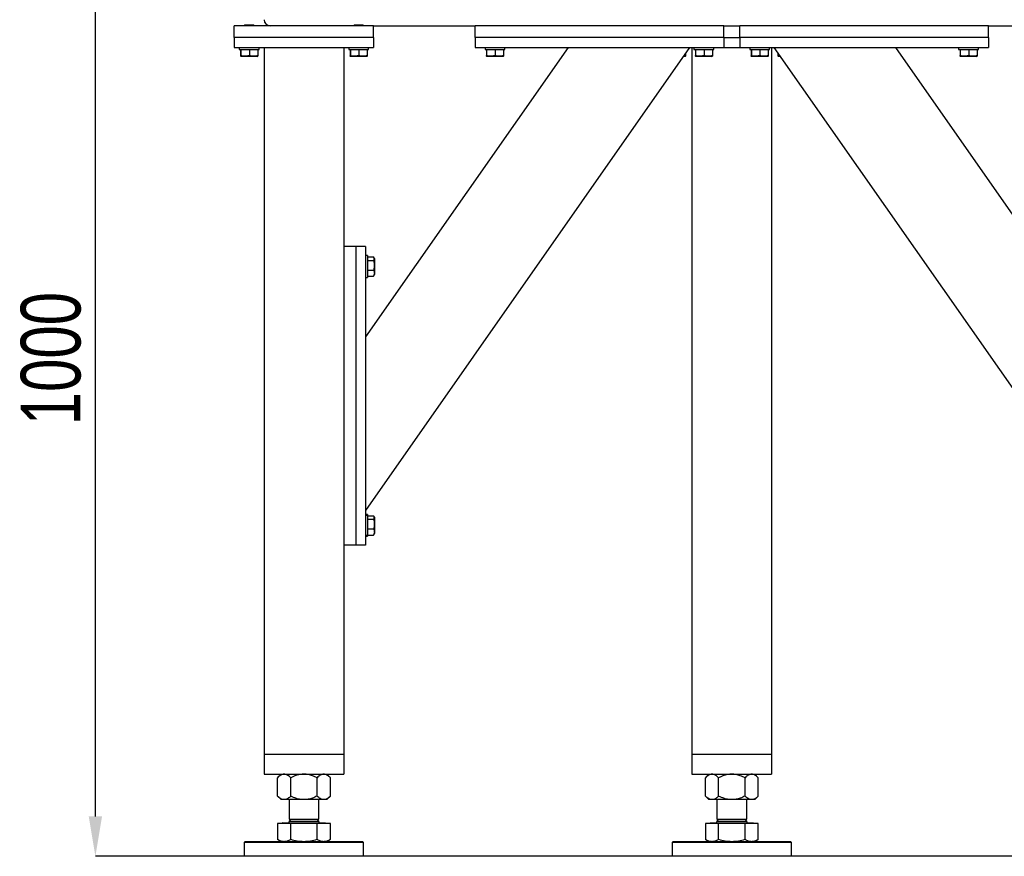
# Model space of a CAD drawing. Header units: millimetres. Extents: x 5 to 415, y 5 to 292.
# Tile 13 of 40: x 177 to 227, y 122 to 164. Entities that reach past the tile are written whole.
import ezdxf

# ---------------------------------------------------------------- set-up
doc = ezdxf.new("R2010")
doc.units = ezdxf.units.MM
doc.header["$PDSIZE"] = -1
doc.layers.add('COTES', color=1, linetype='Continuous')
doc.layers.add('TRAIT-FORT', color=4, linetype='Continuous', lineweight=25)
doc.styles.add('SLDTEXTSTYLE0', font='TXT', dxfattribs={"width": 0.75})
doc.dimstyles.new('SLDDIMSTYLE1', dxfattribs={"dimtxt": 3, "dimasz": 2, "dimexe": 0, "dimexo": 0.0625, "dimgap": 0.75, "dimtad": 1, "dimlfac": 20, "dimrnd": 1e-09, "dimzin": 12, "dimdsep": 46, "dimtxsty": 'SLDTEXTSTYLE0', "dimsah": 1, "dimcen": 0.09, "dimadec": 0, "dimazin": 3, "dimtfac": 1, "dimtofl": 0, "dimtmove": 0, "dimatfit": 3, "dimfxl": 1, "dimfrac": 2, "dimtolj": 1, "dimtzin": 12, "dimarcsym": 0})

# ---------------------------------------------------------------- blocks, each defined once
blk = doc.blocks.new('_D_23')
at = {"layer": 'COTES', "color": 0, "lineweight": -2, "transparency": 16777216}
for p, q in [((183.382, 172.415), (180.965, 172.415)), ((180.965, 124.415), (180.965, 170.415)), ((231.382, 122.415), (180.965, 122.415))]:
    blk.add_line(p, q, dxfattribs=at)
at = {"layer": 'COTES', "color": 0, "transparency": 16777216}
for points in [[(180.631, 170.415), (181.298, 170.415), (180.965, 172.415)], [(180.631, 124.415), (181.298, 124.415), (180.965, 122.415)]]:
    blk.add_solid(points, dxfattribs=at)
at = {"layer": 'Defpoints', "color": 0, "transparency": 16777216}
for p in [(180.965, 172.415), (183.444, 172.415), (231.444, 122.415)]:
    blk.add_point(p, dxfattribs=at)
at = {"layer": 'COTES', "color": 0, "transparency": 16777216, "insert": (177.215, 147.415), "char_height": 3, "attachment_point": 2, "rotation": 90, "style": 'SLDTEXTSTYLE0'}
blk.add_mtext('\\A1;1000', dxfattribs=at)

msp = doc.modelspace()

# ---------------------------------------------------------------- linework, layer by layer
at = {"layer": 'TRAIT-FORT', "lineweight": 25}
for p, q in [((187.94416, 163.53966), (187.94416, 164.13967)), ((194.94413, 164.13967), (187.94416, 164.13967)), ((188.47917, 164.18966), (188.44417, 164.15466)), ((188.44417, 164.15466), (188.44417, 164.13967)), ((188.44417, 164.15466), (188.94409, 164.15466)), ((188.47917, 164.18966), (188.90909, 164.18966)), ((188.94409, 164.15466), (188.90909, 164.18966)), ((188.94409, 164.13967), (188.94409, 164.15466)), ((193.9791, 164.18966), (193.9441, 164.15466)), ((193.9441, 164.15466), (193.9441, 164.13967)), ((193.9441, 164.15466), (194.44412, 164.15466)), ((193.9791, 164.18966), (194.40912, 164.18966)), ((194.44412, 164.15466), (194.40912, 164.18966)), ((194.44412, 164.13967), (194.44412, 164.15466)), ((194.94413, 163.53966), (194.94413, 164.13967)), ((194.94413, 164.13967), (200.04409, 164.13967)), ((212.54409, 164.13967), (200.04409, 164.13967)), ((200.04409, 163.53966), (200.04409, 164.13967)), ((212.54409, 163.53966), (212.54409, 164.13967)), ((212.54409, 164.13967), (213.34413, 164.13967)), ((213.34413, 163.53966), (213.34413, 164.13967)), ((225.84413, 164.13967), (213.34413, 164.13967)), ((225.84413, 163.53966), (225.84413, 164.13967)), ((225.84413, 164.13967), (230.94409, 164.13967)), ((194.94413, 163.53966), (187.94416, 163.53966)), ((187.94416, 163.53966), (187.94416, 163.03967)), ((194.94413, 163.53966), (194.94413, 163.03967)), ((212.54409, 163.53966), (200.04409, 163.53966)), ((200.04409, 163.53966), (200.04409, 163.03967)), ((212.54409, 163.53966), (213.34413, 163.53966)), ((212.54409, 163.53966), (212.54409, 163.03967)), ((225.84413, 163.53966), (213.34413, 163.53966)), ((213.34413, 163.53966), (213.34413, 163.03967)), ((225.84413, 163.53966), (225.84413, 163.03967)), ((187.94416, 163.03967), (194.94413, 163.03967)), ((188.19412, 163.03967), (188.19412, 162.93966)), ((188.19412, 162.93966), (189.19414, 162.93966)), ((188.26211, 162.93966), (188.26211, 162.63989)), ((188.27651, 162.93966), (188.27651, 162.63989)), ((188.70853, 162.93966), (188.70853, 162.63989)), ((189.12614, 162.93966), (189.12614, 162.63989)), ((189.19414, 162.93966), (189.19414, 163.03967)), ((189.4441, 163.03967), (189.4441, 127.53967)), ((193.44409, 163.03967), (193.44409, 153.03966)), ((193.69415, 163.03967), (193.69415, 162.93966)), ((193.69415, 162.93966), (194.69417, 162.93966)), ((193.76214, 162.93966), (193.76214, 162.63989)), ((193.77654, 162.93966), (193.77654, 162.63989)), ((194.20856, 162.93966), (194.20856, 162.63989)), ((210.82395, 163.03967), (194.54416, 139.78967)), ((204.72005, 163.03967), (194.54416, 148.50689)), ((194.62617, 162.93966), (194.62617, 162.63989)), ((194.69417, 162.93966), (194.69417, 163.03967)), ((200.04409, 163.03967), (212.54409, 163.03967)), ((200.5441, 163.03967), (200.5441, 162.93966)), ((200.5441, 162.93966), (201.54413, 162.93966)), ((200.6121, 162.93966), (200.6121, 162.63989)), ((200.6265, 162.93966), (200.6265, 162.63989)), ((201.05852, 162.93966), (201.05852, 162.63989)), ((201.47613, 162.93966), (201.47613, 162.63989)), ((201.54413, 162.93966), (201.54413, 163.03967)), ((210.94411, 163.03967), (210.94411, 127.53967)), ((211.04415, 163.03967), (211.04415, 162.93966)), ((211.04415, 162.93966), (212.04418, 162.93966)), ((211.11215, 162.93966), (211.11215, 162.63989)), ((211.12655, 162.93966), (211.12655, 162.63989)), ((211.55856, 162.93966), (211.55856, 162.63989)), ((211.97618, 162.93966), (211.97618, 162.63989)), ((212.04418, 162.93966), (212.04418, 163.03967)), ((212.54409, 163.03967), (213.34413, 163.03967)), ((213.34413, 163.03967), (225.84413, 163.03967)), ((213.84414, 163.03967), (213.84414, 162.93966)), ((213.84414, 162.93966), (214.84416, 162.93966)), ((213.91214, 162.93966), (213.91214, 162.63989)), ((213.92654, 162.93966), (213.92654, 162.63989)), ((214.35855, 162.93966), (214.35855, 162.63989)), ((214.77617, 162.93966), (214.77617, 162.63989)), ((214.84416, 162.93966), (214.84416, 163.03967)), ((214.94411, 163.03967), (214.94411, 127.53967)), ((215.06427, 163.03967), (231.34416, 139.78967)), ((221.16817, 163.03967), (231.34416, 148.50689)), ((224.34409, 163.03967), (224.34409, 162.93966)), ((224.34409, 162.93966), (225.34412, 162.93966)), ((224.41209, 162.93966), (224.41209, 162.63989)), ((224.42649, 162.93966), (224.42649, 162.63989)), ((224.85851, 162.93966), (224.85851, 162.63989)), ((225.27612, 162.93966), (225.27612, 162.63989)), ((225.34412, 162.93966), (225.34412, 163.03967)), ((188.26803, 162.60256), (188.29034, 162.58966)), ((189.09791, 162.58966), (188.29034, 162.58966)), ((189.09791, 162.58966), (189.12023, 162.60256)), ((193.76806, 162.60256), (193.79037, 162.58966)), ((194.59785, 162.58966), (193.79037, 162.58966)), ((194.59785, 162.58966), (194.62016, 162.60256)), ((200.61801, 162.60256), (200.64042, 162.58966)), ((201.4479, 162.58966), (200.64042, 162.58966)), ((201.4479, 162.58966), (201.47022, 162.60256)), ((210.59783, 162.58966), (210.50886, 162.58966)), ((210.62616, 162.63989), (210.52545, 162.61331)), ((210.59783, 162.58966), (210.62024, 162.60256)), ((210.62616, 162.75717), (210.62616, 162.63989)), ((211.11806, 162.60256), (211.14038, 162.58966)), ((211.94785, 162.58966), (211.14038, 162.58966)), ((211.94785, 162.58966), (211.97017, 162.60256)), ((213.91805, 162.60256), (213.94037, 162.58966)), ((214.74784, 162.58966), (213.94037, 162.58966)), ((214.74784, 162.58966), (214.77025, 162.60256)), ((215.26206, 162.75717), (215.26206, 162.63989)), ((215.26807, 162.60256), (215.29039, 162.58966)), ((215.27656, 162.7366), (215.27656, 162.63989)), ((215.37937, 162.58966), (215.29039, 162.58966)), ((224.418, 162.60256), (224.44042, 162.58966)), ((225.24789, 162.58966), (224.44042, 162.58966)), ((225.24789, 162.58966), (225.27021, 162.60256)), ((194.04415, 153.03966), (193.44409, 153.03966)), ((193.44409, 153.03966), (193.44409, 138.03967)), ((194.54416, 153.03966), (194.04415, 153.03966)), ((194.04415, 153.03966), (194.04415, 138.03967)), ((194.54416, 153.03966), (194.54416, 138.03967)), ((194.6441, 152.58967), (194.54416, 152.58967)), ((194.6441, 152.58967), (194.6441, 152.03966)), ((194.6441, 152.52477), (194.94394, 152.52477)), ((194.9941, 152.44342), (194.96349, 152.49645)), ((194.9941, 152.44342), (194.9941, 151.63592)), ((194.6441, 152.34646), (194.94394, 152.34646)), ((194.6441, 152.03966), (194.6441, 151.48968)), ((194.54416, 151.48968), (194.6441, 151.48968)), ((194.6441, 151.86135), (194.94394, 151.86135)), ((194.6441, 151.55455), (194.94394, 151.55455)), ((194.96244, 151.58349), (194.94394, 151.55455)), ((194.96349, 151.58287), (194.9941, 151.63592)), ((194.6441, 139.58966), (194.54416, 139.58966)), ((194.6441, 139.53966), (194.54416, 139.53966)), ((194.6441, 139.58966), (194.6441, 139.53966)), ((194.6441, 139.53966), (194.6441, 139.03967)), ((194.6441, 139.52478), (194.94394, 139.52478)), ((194.6441, 139.34647), (194.94394, 139.34647)), ((194.6441, 139.03967), (194.6441, 138.53966)), ((194.9941, 139.44341), (194.96349, 139.49646)), ((194.9941, 139.44341), (194.9941, 138.63591)), ((194.54416, 138.53966), (194.6441, 138.53966)), ((194.6441, 138.86136), (194.94394, 138.86136)), ((194.6441, 138.55456), (194.94394, 138.55456)), ((194.6441, 138.53966), (194.6441, 138.48966)), ((194.96244, 138.58351), (194.94394, 138.55456)), ((194.96349, 138.58286), (194.9941, 138.63591)), ((193.44409, 138.03967), (193.44409, 127.53967)), ((194.04415, 138.03967), (193.44409, 138.03967)), ((194.54416, 138.03967), (194.04415, 138.03967)), ((194.54416, 138.48966), (194.6441, 138.48966)), ((189.4441, 127.53967), (189.4441, 126.53967)), ((189.4441, 127.53967), (193.44409, 127.53967)), ((189.84416, 127.53967), (193.04412, 127.53967)), ((193.44409, 127.53967), (193.44409, 126.53967)), ((210.94411, 127.53967), (210.94411, 126.53967)), ((210.94411, 127.53967), (214.94411, 127.53967)), ((211.34408, 127.53967), (214.54414, 127.53967)), ((214.94411, 127.53967), (214.94411, 126.53967)), ((189.4441, 126.53967), (193.44409, 126.53967)), ((190.29411, 126.53967), (190.11625, 126.36176)), ((190.11625, 125.43756), (190.11625, 126.36176)), ((190.78019, 125.43756), (190.78019, 126.36176)), ((192.10809, 125.43756), (192.10809, 126.36176)), ((192.77204, 126.36176), (192.59408, 126.53967)), ((192.77204, 125.43756), (192.77204, 126.36176)), ((210.94411, 126.53967), (214.94411, 126.53967)), ((211.79412, 126.53967), (211.61626, 126.36176)), ((211.61626, 125.43756), (211.61626, 126.36176)), ((212.28021, 125.43756), (212.28021, 126.36176)), ((213.60811, 125.43756), (213.60811, 126.36176)), ((214.27205, 126.36176), (214.0941, 126.53967)), ((214.27205, 125.43756), (214.27205, 126.36176)), ((190.11625, 125.43756), (190.29411, 125.25967)), ((190.44822, 125.25967), (190.29411, 125.25967)), ((191.44414, 125.25967), (190.44822, 125.25967)), ((190.69417, 125.25967), (190.69417, 124.27467)), ((192.44007, 125.25967), (191.44414, 125.25967)), ((192.19411, 124.27467), (192.19411, 125.25967)), ((192.59408, 125.25967), (192.44007, 125.25967)), ((192.59408, 125.25967), (192.77204, 125.43756)), ((211.61626, 125.43756), (211.79412, 125.25967)), ((211.94824, 125.25967), (211.79412, 125.25967)), ((212.94416, 125.25967), (211.94824, 125.25967)), ((212.19409, 125.25967), (212.19409, 124.27467)), ((213.94008, 125.25967), (212.94416, 125.25967)), ((213.69413, 124.27467), (213.69413, 125.25967)), ((214.0941, 125.25967), (213.94008, 125.25967)), ((214.0941, 125.25967), (214.27205, 125.43756)), ((190.78887, 124.27467), (190.69417, 124.17995)), ((190.69417, 124.27467), (192.19411, 124.27467)), ((192.19411, 124.17995), (192.09941, 124.27467)), ((212.28889, 124.27467), (212.19409, 124.17995)), ((212.19409, 124.27467), (213.69413, 124.27467)), ((213.69413, 124.17995), (213.59943, 124.27467)), ((190.11625, 124.05967), (190.11625, 123.26738)), ((190.78019, 124.05967), (190.11625, 124.05967)), ((190.3766, 124.09467), (190.3416, 124.05967)), ((190.3766, 124.09967), (190.3766, 124.09467)), ((190.3766, 124.09967), (192.51159, 124.09967)), ((190.3766, 124.09467), (192.51159, 124.09467)), ((190.69417, 124.17995), (190.69417, 124.14967)), ((190.69417, 124.17995), (191.06916, 124.17995)), ((190.78019, 123.26738), (190.78019, 124.05967)), ((192.10809, 124.05967), (190.78019, 124.05967)), ((191.06916, 124.17995), (192.19411, 124.17995)), ((192.10809, 123.26738), (192.10809, 124.05967)), ((192.77204, 124.05967), (192.10809, 124.05967)), ((192.19411, 124.14967), (192.19411, 124.17995)), ((192.51159, 124.09467), (192.51159, 124.09967)), ((192.54659, 124.05967), (192.51159, 124.09467)), ((192.77204, 123.26738), (192.77204, 124.05967)), ((211.61626, 124.05967), (211.61626, 123.26738)), ((212.28021, 124.05967), (211.61626, 124.05967)), ((211.87662, 124.09467), (211.84162, 124.05967)), ((211.87662, 124.09967), (211.87662, 124.09467)), ((211.87662, 124.09967), (214.01161, 124.09967)), ((211.87662, 124.09467), (214.01161, 124.09467)), ((212.19409, 124.17995), (212.19409, 124.14967)), ((212.19409, 124.17995), (212.56917, 124.17995)), ((212.28021, 123.26738), (212.28021, 124.05967)), ((213.60811, 124.05967), (212.28021, 124.05967)), ((212.56917, 124.17995), (213.69413, 124.17995)), ((213.60811, 123.26738), (213.60811, 124.05967)), ((214.27205, 124.05967), (213.60811, 124.05967)), ((213.69413, 124.14967), (213.69413, 124.17995)), ((214.01161, 124.09467), (214.01161, 124.09967)), ((214.04661, 124.05967), (214.01161, 124.09467)), ((214.27205, 123.26738), (214.27205, 124.05967)), ((190.11625, 123.26738), (190.29411, 123.16467)), ((192.59408, 123.16467), (192.77204, 123.26738)), ((211.61626, 123.26738), (211.79412, 123.16467)), ((214.0941, 123.16467), (214.27205, 123.26738)), ((188.49414, 123.16467), (188.44417, 123.11467)), ((188.44417, 123.11467), (188.44417, 122.41467)), ((194.22782, 123.11467), (188.44417, 123.11467)), ((188.49414, 123.16467), (194.18138, 123.16467)), ((194.18138, 123.16467), (194.39414, 123.16467)), ((194.44412, 123.11467), (194.22782, 123.11467)), ((194.44412, 123.11467), (194.39414, 123.16467)), ((194.44412, 122.41467), (194.44412, 123.11467)), ((209.99416, 123.16467), (209.94409, 123.11467)), ((209.94409, 123.11467), (209.94409, 122.41467)), ((215.72784, 123.11467), (209.94409, 123.11467)), ((209.99416, 123.16467), (215.68139, 123.16467)), ((215.68139, 123.16467), (215.89416, 123.16467)), ((215.94413, 123.11467), (215.72784, 123.11467)), ((215.94413, 123.11467), (215.89416, 123.16467)), ((215.94413, 122.41467), (215.94413, 123.11467)), ((194.44412, 122.41467), (188.44417, 122.41467)), ((215.94413, 122.41467), (209.94409, 122.41467))]:
    msp.add_line(p, q, dxfattribs=at)
for centre, radius, start, end in [((189.74413, 164.43966), 0.3, 180, 270), ((190.64413, 124.14966), 0.05, 270, 360), ((192.24413, 124.14966), 0.05, 180, 270), ((212.14413, 124.14966), 0.05, 270, 360), ((213.74413, 124.14966), 0.05, 180, 270)]:
    msp.add_arc(centre, radius, start, end, dxfattribs=at)
for points, knots in [([(188.26211, 162.63989), (188.26338, 162.62893), (188.26595, 162.60677), (188.26964, 162.59867), (188.27321, 162.61055), (188.27541, 162.63005), (188.27651, 162.63989)], [0, 0, 0, 0, 0.264608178, 0.534878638, 0.765423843, 1, 1, 1, 1]), ([(188.70853, 162.63989), (188.65356, 162.62471), (188.56265, 162.59961), (188.43081, 162.60191), (188.34206, 162.61937), (188.29107, 162.63534), (188.27651, 162.63989)], [0, 0, 0, 0, 0.38547627, 0.63756487, 0.89655853, 1, 1, 1, 1]), ([(189.12614, 162.63989), (189.0899, 162.62893), (189.01663, 162.60677), (188.90803, 162.59867), (188.80427, 162.61055), (188.74063, 162.63005), (188.70853, 162.63989)], [0, 0, 0, 0, 0.26465276, 0.53490721, 0.7654365, 1, 1, 1, 1]), ([(189.12614, 162.63989), (189.12492, 162.62841), (189.12274, 162.60779), (189.12034, 162.60524), (189.11928, 162.60411)], [0, 0, 0, 0, 0.55711748, 1, 1, 1, 1]), ([(193.76214, 162.63989), (193.76336, 162.62893), (193.76583, 162.60677), (193.76971, 162.59867), (193.77323, 162.61055), (193.77543, 162.63005), (193.77654, 162.63989)], [0, 0, 0, 0, 0.264602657, 0.534878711, 0.76542388, 1, 1, 1, 1]), ([(194.20856, 162.63989), (194.15359, 162.62471), (194.06268, 162.59961), (193.93084, 162.60191), (193.8421, 162.61937), (193.7911, 162.63534), (193.77654, 162.63989)], [0, 0, 0, 0, 0.38547627, 0.63756487, 0.89655853, 1, 1, 1, 1]), ([(194.62617, 162.63989), (194.58993, 162.62893), (194.51666, 162.60677), (194.40806, 162.59867), (194.3043, 162.61055), (194.24066, 162.63005), (194.20856, 162.63989)], [0, 0, 0, 0, 0.26465276, 0.53490721, 0.7654365, 1, 1, 1, 1]), ([(194.62617, 162.63989), (194.6249, 162.62841), (194.62263, 162.6078), (194.62032, 162.60524), (194.61931, 162.60411)], [0, 0, 0, 0, 0.55712924, 1, 1, 1, 1]), ([(200.6121, 162.63989), (200.61337, 162.62893), (200.61594, 162.60677), (200.61962, 162.59867), (200.6232, 162.61056), (200.62539, 162.63006), (200.6265, 162.63989)], [0, 0, 0, 0, 0.2645587, 0.53496967, 0.76528122, 1, 1, 1, 1]), ([(201.05852, 162.63989), (201.00355, 162.62471), (200.91266, 162.59961), (200.78079, 162.60192), (200.69209, 162.61936), (200.64106, 162.63534), (200.6265, 162.63989)], [0, 0, 0, 0, 0.385565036, 0.637653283, 0.896646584, 1, 1, 1, 1]), ([(201.47613, 162.63989), (201.43988, 162.62893), (201.36662, 162.60678), (201.25803, 162.59867), (201.1543, 162.61057), (201.09065, 162.63006), (201.05852, 162.63989)], [0, 0, 0, 0, 0.26462773, 0.53485663, 0.76520193, 1, 1, 1, 1]), ([(201.47613, 162.63989), (201.4749, 162.62841), (201.4727, 162.60779), (201.47038, 162.60524), (201.46936, 162.60411)], [0, 0, 0, 0, 0.55712413, 1, 1, 1, 1]), ([(210.62616, 162.63989), (210.62489, 162.62841), (210.62261, 162.6078), (210.62031, 162.60524), (210.61929, 162.60411)], [0, 0, 0, 0, 0.55735348, 1, 1, 1, 1]), ([(211.11215, 162.63989), (211.11338, 162.62893), (211.11588, 162.60677), (211.11954, 162.59867), (211.12328, 162.61056), (211.12545, 162.63006), (211.12655, 162.63989)], [0, 0, 0, 0, 0.26455317, 0.53496409, 0.76528126, 1, 1, 1, 1]), ([(211.55856, 162.63989), (211.5036, 162.62471), (211.41271, 162.59961), (211.28084, 162.60192), (211.19214, 162.61936), (211.14111, 162.63534), (211.12655, 162.63989)], [0, 0, 0, 0, 0.385565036, 0.637653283, 0.896646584, 1, 1, 1, 1]), ([(211.97618, 162.63989), (211.93993, 162.62893), (211.86667, 162.60678), (211.75807, 162.59867), (211.65428, 162.61055), (211.59066, 162.63005), (211.55856, 162.63989)], [0, 0, 0, 0, 0.26462682, 0.53485479, 0.76536149, 1, 1, 1, 1]), ([(211.97618, 162.63989), (211.97491, 162.62841), (211.97263, 162.6078), (211.97033, 162.60524), (211.96931, 162.60411)], [0, 0, 0, 0, 0.55712924, 1, 1, 1, 1]), ([(213.91214, 162.63989), (213.91336, 162.62893), (213.91583, 162.60677), (213.9197, 162.59867), (213.92323, 162.61056), (213.92543, 162.63006), (213.92654, 162.63989)], [0, 0, 0, 0, 0.26455318, 0.53496974, 0.76528125, 1, 1, 1, 1]), ([(214.35855, 162.63989), (214.30359, 162.62471), (214.21269, 162.59961), (214.08082, 162.60192), (213.99213, 162.61936), (213.94109, 162.63534), (213.92654, 162.63989)], [0, 0, 0, 0, 0.385565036, 0.637653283, 0.896646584, 1, 1, 1, 1]), ([(214.77617, 162.63989), (214.73992, 162.62893), (214.66666, 162.60678), (214.55805, 162.59867), (214.45427, 162.61055), (214.39065, 162.63005), (214.35855, 162.63989)], [0, 0, 0, 0, 0.26462682, 0.53485479, 0.76536149, 1, 1, 1, 1]), ([(214.77617, 162.63989), (214.7749, 162.62841), (214.77262, 162.6078), (214.77032, 162.60524), (214.7693, 162.60411)], [0, 0, 0, 0, 0.55712924, 1, 1, 1, 1]), ([(215.26206, 162.63989), (215.26334, 162.62893), (215.26591, 162.60678), (215.26955, 162.59867), (215.27329, 162.61057), (215.27546, 162.63006), (215.27656, 162.63989)], [0, 0, 0, 0, 0.26474514, 0.53496468, 0.76528155, 1, 1, 1, 1]), ([(215.35867, 162.61929), (215.34583, 162.62145), (215.31802, 162.62614), (215.29107, 162.63508), (215.27656, 162.63989)], [0, 0, 0, 0, 0.4616548, 1, 1, 1, 1]), ([(224.41209, 162.63989), (224.41336, 162.62893), (224.41593, 162.60677), (224.41962, 162.59867), (224.42319, 162.61056), (224.42539, 162.63006), (224.42649, 162.63989)], [0, 0, 0, 0, 0.2645587, 0.53496967, 0.76528122, 1, 1, 1, 1]), ([(224.85851, 162.63989), (224.80355, 162.62471), (224.71266, 162.59961), (224.58079, 162.6019), (224.49215, 162.61939), (224.44108, 162.63534), (224.42649, 162.63989)], [0, 0, 0, 0, 0.38556626, 0.6376553, 0.89648311, 1, 1, 1, 1]), ([(225.27612, 162.63989), (225.23987, 162.62893), (225.16662, 162.60678), (225.05802, 162.59867), (224.95429, 162.61057), (224.89064, 162.63006), (224.85851, 162.63989)], [0, 0, 0, 0, 0.26462773, 0.53485663, 0.76520193, 1, 1, 1, 1]), ([(225.27612, 162.63989), (225.27489, 162.62841), (225.27269, 162.60779), (225.27037, 162.60524), (225.26935, 162.60411)], [0, 0, 0, 0, 0.55712413, 1, 1, 1, 1]), ([(194.94394, 152.34646), (194.95488, 152.36194), (194.97702, 152.39324), (194.98508, 152.43959), (194.97322, 152.4839), (194.95376, 152.51106), (194.94394, 152.52477)], [0, 0, 0, 0, 0.26449758, 0.53488245, 0.76526964, 1, 1, 1, 1]), ([(194.94394, 152.34646), (194.95488, 152.30435), (194.97701, 152.21923), (194.98508, 152.09312), (194.97322, 151.97256), (194.95376, 151.89865), (194.94394, 151.86135)], [0, 0, 0, 0, 0.26460124, 0.53496326, 0.76534389, 1, 1, 1, 1]), ([(194.94394, 151.86135), (194.95913, 151.82232), (194.98426, 151.75779), (194.98182, 151.66409), (194.96439, 151.60116), (194.94848, 151.5649), (194.94394, 151.55455)], [0, 0, 0, 0, 0.38561576, 0.63760898, 0.896593, 1, 1, 1, 1]), ([(194.94394, 139.34647), (194.95488, 139.36194), (194.97702, 139.39323), (194.98508, 139.43958), (194.97322, 139.48392), (194.95376, 139.51108), (194.94394, 139.52478)], [0, 0, 0, 0, 0.26448051, 0.53486528, 0.76526972, 1, 1, 1, 1]), ([(194.94394, 139.34647), (194.95488, 139.30437), (194.97701, 139.21924), (194.98508, 139.09312), (194.97323, 138.97257), (194.95376, 138.89865), (194.94394, 138.86136)], [0, 0, 0, 0, 0.26460097, 0.53496273, 0.76539024, 1, 1, 1, 1]), ([(194.94394, 138.86136), (194.95913, 138.82233), (194.98426, 138.7578), (194.98182, 138.66408), (194.96439, 138.60114), (194.94848, 138.5649), (194.94394, 138.55456)], [0, 0, 0, 0, 0.38561538, 0.63763831, 0.89662207, 1, 1, 1, 1]), ([(190.44822, 126.53967), (190.41934, 126.53714), (190.36099, 126.53201), (190.27606, 126.49235), (190.19395, 126.43574), (190.14223, 126.3865), (190.11625, 126.36176)], [0, 0, 0, 0, 0.24960454, 0.50442256, 0.75103849, 1, 1, 1, 1]), ([(190.78019, 126.36176), (190.73474, 126.40361), (190.66573, 126.46715), (190.56696, 126.5181), (190.50188, 126.53734), (190.46213, 126.53907), (190.44822, 126.53967)], [0, 0, 0, 0, 0.432080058, 0.656025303, 0.879682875, 1, 1, 1, 1]), ([(191.44414, 126.53967), (191.43251, 126.53955), (191.33951, 126.53861), (191.16259, 126.51321), (190.95331, 126.44422), (190.82867, 126.38485), (190.78019, 126.36176)], [0, 0, 0, 0, 0.05037208, 0.40259579, 0.7676564, 1, 1, 1, 1]), ([(192.10809, 126.36176), (192.03027, 126.39766), (191.88728, 126.46362), (191.66331, 126.527), (191.51784, 126.53541), (191.44414, 126.53967)], [0, 0, 0, 0, 0.37080043, 0.68125057, 1, 1, 1, 1]), ([(192.44007, 126.53967), (192.41119, 126.53714), (192.35284, 126.53202), (192.26788, 126.49233), (192.18582, 126.43576), (192.13408, 126.3865), (192.10809, 126.36176)], [0, 0, 0, 0, 0.24957644, 0.50436579, 0.75106651, 1, 1, 1, 1]), ([(192.77204, 126.36176), (192.72655, 126.40361), (192.65749, 126.46715), (192.55894, 126.51812), (192.49372, 126.53734), (192.45397, 126.53907), (192.44007, 126.53967)], [0, 0, 0, 0, 0.43201684, 0.65591983, 0.87966982, 1, 1, 1, 1]), ([(211.94824, 126.53967), (211.91936, 126.53714), (211.86101, 126.53202), (211.77604, 126.49233), (211.69401, 126.43577), (211.64225, 126.38651), (211.61626, 126.36176)], [0, 0, 0, 0, 0.249603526, 0.504420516, 0.751148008, 1, 1, 1, 1]), ([(212.28021, 126.36176), (212.23475, 126.40361), (212.16572, 126.46716), (212.06697, 126.5181), (212.0019, 126.53734), (211.96214, 126.53907), (211.94824, 126.53967)], [0, 0, 0, 0, 0.43201753, 0.65598743, 0.87966963, 1, 1, 1, 1]), ([(212.94416, 126.53967), (212.93249, 126.53955), (212.83949, 126.53862), (212.66257, 126.5132), (212.45332, 126.44422), (212.32868, 126.38485), (212.28021, 126.36176)], [0, 0, 0, 0, 0.05050961, 0.40259651, 0.76765668, 1, 1, 1, 1]), ([(213.60811, 126.36176), (213.53028, 126.39766), (213.3873, 126.46362), (213.16332, 126.527), (213.01785, 126.53541), (212.94416, 126.53967)], [0, 0, 0, 0, 0.37080043, 0.68125057, 1, 1, 1, 1]), ([(213.94008, 126.53967), (213.9112, 126.53714), (213.85285, 126.53201), (213.76792, 126.49235), (213.68581, 126.43574), (213.63409, 126.3865), (213.60811, 126.36176)], [0, 0, 0, 0, 0.24960454, 0.50442256, 0.75103849, 1, 1, 1, 1]), ([(214.27205, 126.36176), (214.2266, 126.40361), (214.15757, 126.46716), (214.05882, 126.5181), (213.99374, 126.53734), (213.95399, 126.53907), (213.94008, 126.53967)], [0, 0, 0, 0, 0.43201753, 0.65598743, 0.87966963, 1, 1, 1, 1]), ([(190.44822, 125.25967), (190.41934, 125.26221), (190.36099, 125.26734), (190.27606, 125.30697), (190.19395, 125.36359), (190.14223, 125.41282), (190.11625, 125.43756)], [0, 0, 0, 0, 0.24960637, 0.50441891, 0.75103665, 1, 1, 1, 1]), ([(190.78019, 125.43756), (190.73474, 125.3957), (190.66573, 125.33215), (190.56696, 125.28126), (190.50188, 125.26197), (190.46213, 125.26027), (190.44822, 125.25967)], [0, 0, 0, 0, 0.43208231, 0.65602004, 0.87968349, 1, 1, 1, 1]), ([(191.44414, 125.25967), (191.43251, 125.25978), (191.33951, 125.26066), (191.16259, 125.28613), (190.95331, 125.3551), (190.82867, 125.41447), (190.78019, 125.43756)], [0, 0, 0, 0, 0.050371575, 0.402595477, 0.767656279, 1, 1, 1, 1]), ([(192.10809, 125.43756), (192.03027, 125.40166), (191.88728, 125.33571), (191.66331, 125.27232), (191.51784, 125.26393), (191.44414, 125.25967)], [0, 0, 0, 0, 0.37080164, 0.68125278, 1, 1, 1, 1]), ([(192.44007, 125.25967), (192.41119, 125.26221), (192.35284, 125.26734), (192.26787, 125.30698), (192.18582, 125.36357), (192.13408, 125.41282), (192.10809, 125.43756)], [0, 0, 0, 0, 0.24957828, 0.50436214, 0.75106468, 1, 1, 1, 1]), ([(192.77204, 125.43756), (192.72655, 125.3957), (192.6575, 125.33216), (192.55893, 125.28125), (192.49372, 125.26197), (192.45397, 125.26027), (192.44007, 125.25967)], [0, 0, 0, 0, 0.432019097, 0.65591457, 0.879670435, 1, 1, 1, 1]), ([(211.94824, 125.25967), (211.91936, 125.26221), (211.86101, 125.26734), (211.77604, 125.30699), (211.69401, 125.36355), (211.64225, 125.41282), (211.61626, 125.43756)], [0, 0, 0, 0, 0.24960536, 0.50441687, 0.75114618, 1, 1, 1, 1]), ([(212.28021, 125.43756), (212.23475, 125.3957), (212.16573, 125.33214), (212.06697, 125.28126), (212.0019, 125.26197), (211.96214, 125.26027), (211.94824, 125.25967)], [0, 0, 0, 0, 0.43201978, 0.65598217, 0.87967024, 1, 1, 1, 1]), ([(212.94416, 125.25967), (212.93249, 125.25978), (212.83949, 125.26066), (212.66258, 125.28615), (212.45332, 125.3551), (212.32868, 125.41447), (212.28021, 125.43756)], [0, 0, 0, 0, 0.05050911, 0.40259619, 0.76765656, 1, 1, 1, 1]), ([(213.60811, 125.43756), (213.53028, 125.40166), (213.38729, 125.33571), (213.16333, 125.27232), (213.01785, 125.26393), (212.94416, 125.25967)], [0, 0, 0, 0, 0.37080164, 0.68125278, 1, 1, 1, 1]), ([(213.94008, 125.25967), (213.9112, 125.26221), (213.85285, 125.26734), (213.76792, 125.30697), (213.68581, 125.36359), (213.63409, 125.41282), (213.60811, 125.43756)], [0, 0, 0, 0, 0.24960637, 0.50441891, 0.75103665, 1, 1, 1, 1]), ([(214.27205, 125.43756), (214.2266, 125.3957), (214.15757, 125.33214), (214.05882, 125.28126), (213.99374, 125.26197), (213.95399, 125.26027), (213.94008, 125.25967)], [0, 0, 0, 0, 0.43201978, 0.65598217, 0.87967024, 1, 1, 1, 1]), ([(190.11625, 123.26738), (190.17014, 123.23867), (190.27892, 123.18071), (190.39144, 123.17005), (190.44822, 123.16467)], [0, 0, 0, 0, 0.49545652, 1, 1, 1, 1]), ([(190.44822, 123.16467), (190.50383, 123.16984), (190.61628, 123.18031), (190.72515, 123.23814), (190.78019, 123.26738)], [0, 0, 0, 0, 0.49447657, 1, 1, 1, 1]), ([(190.78019, 123.26738), (190.88803, 123.23867), (191.10566, 123.18072), (191.33064, 123.17005), (191.44414, 123.16467)], [0, 0, 0, 0, 0.49547666, 1, 1, 1, 1]), ([(191.44414, 123.16467), (191.5554, 123.16984), (191.78037, 123.18031), (191.99805, 123.23814), (192.10809, 123.26738)], [0, 0, 0, 0, 0.49451049, 1, 1, 1, 1]), ([(192.10809, 123.26738), (192.16199, 123.23867), (192.27078, 123.18071), (192.38329, 123.17005), (192.44007, 123.16467)], [0, 0, 0, 0, 0.49539599, 1, 1, 1, 1]), ([(192.44007, 123.16467), (192.49567, 123.16984), (192.60814, 123.18032), (192.717, 123.23814), (192.77204, 123.26738)], [0, 0, 0, 0, 0.49441478, 1, 1, 1, 1]), ([(211.61626, 123.26738), (211.67016, 123.23867), (211.77898, 123.1807), (211.89147, 123.17004), (211.94824, 123.16467)], [0, 0, 0, 0, 0.49533567, 1, 1, 1, 1]), ([(211.94824, 123.16467), (212.00384, 123.16984), (212.11627, 123.1803), (212.22517, 123.23814), (212.28021, 123.26738)], [0, 0, 0, 0, 0.49453568, 1, 1, 1, 1]), ([(212.28021, 123.26738), (212.38804, 123.23867), (212.60567, 123.18072), (212.83065, 123.17005), (212.94416, 123.16467)], [0, 0, 0, 0, 0.49547666, 1, 1, 1, 1]), ([(212.94416, 123.16467), (213.05541, 123.16984), (213.28039, 123.18031), (213.49807, 123.23814), (213.60811, 123.26738)], [0, 0, 0, 0, 0.49451049, 1, 1, 1, 1]), ([(213.60811, 123.26738), (213.662, 123.23867), (213.77077, 123.18071), (213.8833, 123.17005), (213.94008, 123.16467)], [0, 0, 0, 0, 0.49545652, 1, 1, 1, 1]), ([(213.94008, 123.16467), (213.99568, 123.16984), (214.10811, 123.1803), (214.21701, 123.23814), (214.27205, 123.26738)], [0, 0, 0, 0, 0.49453568, 1, 1, 1, 1])]:
    msp.add_open_spline(points, degree=3, knots=knots, dxfattribs=at)

# ---------------------------------------------------------------- dimensions: what is measured, and where the dimension line sits
at = {"layer": 'COTES'}
dim = msp.add_linear_dim(base=(180.96462, 172.41466), p1=(231.44413, 122.41466), p2=(183.44413, 172.41466), angle=90, dimstyle='SLDDIMSTYLE1', dxfattribs=at)
dim.commit()
dim.dimension.update_dxf_attribs({"geometry": '_D_23', "text_midpoint": (180.96462, 147.41466), "dimtype": 160})

doc.saveas('drawing.dxf')
